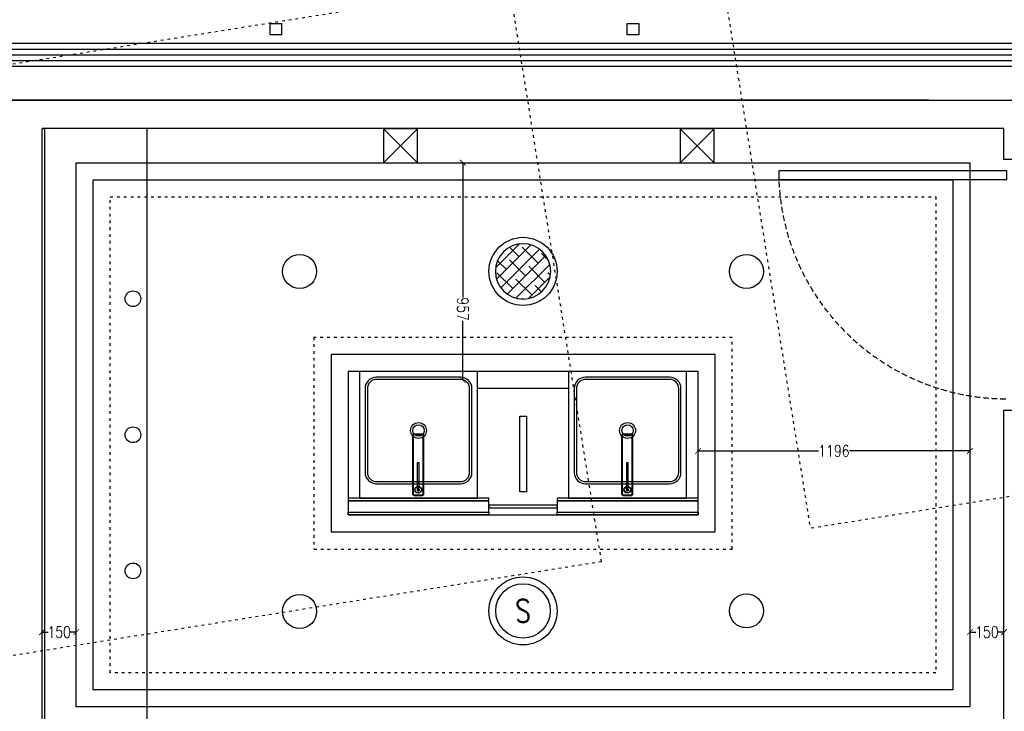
# Model space of a CAD drawing. Header units: millimetres. Extents: x -25505 to 36602, y -611 to 31787.
# Tile 4 of 21: x -11240 to -6908, y 2388 to 5434. Entities that reach past the tile are written whole.
import ezdxf
from ezdxf.enums import TextEntityAlignment as Align

# ---------------------------------------------------------------- set-up
doc = ezdxf.new("R2010")
doc.units = ezdxf.units.MM
doc.header["$MEASUREMENT"] = 0
for name, pattern in [('ACAD_ISO03W100', [30, 12, -18]), ('I-FP_00$0$HIDDEN', [0.375, 0.25, -0.125]), ('I-XP _GROUND FLOOR$0$ACAD_ISO03W100', [30, 12, -18])]:
    doc.linetypes.add(name, pattern=pattern)
for name, color, linetype in [('AL_Arch - Furnitures - Equipa', 253, 'Continuous'), ('AL_Elec - Customized Light Fitting', 3, 'Continuous'), ('Al_Elec - Smoke Detector', 4, 'Continuous'), ('Al_Elec - Speaker', 2, 'Continuous'), ('Mech - HVAC - Ceiling Diffuser', 1, 'Continuous'), ('Plim - Wash Basins', 253, 'Continuous'), ('Struc - Beams', 2, 'I-XP _GROUND FLOOR$0$ACAD_ISO03W100'), ('Struc - Ceiling', 3, 'Continuous'), ('Struc - Door', 2, 'Continuous'), ('Struc - Partition Lines ACC', 1, 'Continuous'), ('Struc - Walls', 253, 'Continuous')]:
    doc.layers.add(name, color=color, linetype=linetype)
doc.layers.get('0').off()
doc.styles.add('I-CP14$0$NOTES', font='romans.shx', dxfattribs={"width": 0.8})
doc.styles.add('NOTES', font='romans.shx', dxfattribs={"width": 0.8})
doc.styles.get("Standard").update_dxf_attribs({"font": 'arial.ttf'})
doc.linetypes.add('FENCELINE1', pattern='A,0.25,-0.1,[133,ltypeshp.shx,S=0.1,R=0,X=-0.1,Y=0],-0.1,1', length=1.45)

# ---------------------------------------------------------------- blocks, each defined once
blk = doc.blocks.new('ANNO_DATUM')
h = blk.add_hatch(color=256)
edge = h.paths.add_edge_path()
edge.add_arc((0, 0), 1.15, 180, 270)
edge.add_line((0, -1.15), (0, 0))
edge.add_line((0, 0), (-1.15, 0))
edge = h.paths.add_edge_path()
edge.add_arc((0, 0), 1.15, 0, 90)
edge.add_line((0, 1.15), (0, 0))
edge.add_line((0, 0), (1.15, 0))
for p, q in [((0, 1.55), (0, -1.55)), ((1.55, 0), (-1.55, 0))]:
    blk.add_line(p, q)
blk.add_circle((0, 0), 1.15)
at = {"lineweight": 30, "width": 0.8, "flags": 104}
blk.add_attdef('LEVEL', text='', height=2.3, dxfattribs=at).set_placement((2.615, 0), align=Align.MIDDLE_LEFT)
blk = doc.blocks.new('I-XP _GROUND FLOOR')
at = {"layer": 'Struc - Beams'}
blk.add_line((14374.1, 15108.7), (11167.3, 14596.7), dxfattribs=at)
for points in [[(14824.7, 18255.9), (15708.9, 12717.4)], [(14790.5, 12570.7), (13906.2, 18109.3)], [(15898.1, 11532.4), (19606.1, 12124.4), (19606.1, 13339.6), (15708.9, 12717.4)], [(14790.5, 12570.7), (11583.7, 12058.6)]]:
    blk.add_lwpolyline(points, dxfattribs=at)
at = {"layer": 'Struc - Walls'}
for p, q in [((16230.8, 14602.8), (7331.9, 14602.7)), ((16222.8, 14602.8), (16686.4, 14602.8)), ((16561.4, 14477.8), (12328.8, 14477.8)), ((16561.4, 14342.3), (16561.4, 14477.8)), ((16686.4, 14342.3), (16561.4, 14342.3))]:
    blk.add_line(p, q, dxfattribs=at)
for points in [[(12328.9, 10201.7), (12328.8, 14477.8)], [(16561.4, 11555.9), (16561.4, 13238.2), (16686.4, 13238.2), (16686.4, 12978.2), (17586.4, 12978.2), (17586.4, 12853.2), (16686.4, 12853.2), (16686.4, 10205.9)]]:
    blk.add_lwpolyline(points, dxfattribs=at)
blk = doc.blocks.new('_ARCHTICK')
at = {"color": 0, "linetype": 'ByBlock', "const_width": 0.15}
blk.add_lwpolyline([(-0.5, -0.5), (0.5, 0.5)], dxfattribs=at)

msp = doc.modelspace()

# ---------------------------------------------------------------- hatches: boundary and pattern name
at = {"layer": 'AL_Elec - Customized Light Fitting', "ltscale": 2}
h = msp.add_hatch(dxfattribs=at)
h.set_pattern_fill('ANSI38', color=251, scale=12.49581, style=0)
h.set_pattern_definition([(45, (-93681.25, -2483.357), (-28.053894, 28.053894), []), (135, (-93681.25, -2483.357), (-84.161683, 28.053894), [99.185495, -59.5113])])
h.paths.add_polyline_path([(-8903.7, 4325.4, 1), (-9147, 4325.4, 1)])

# ---------------------------------------------------------------- linework, layer by layer
at = {"layer": 'AL_Arch - Furnitures - Equipa', "color": 1}
for p, q in [((-11141.6, 2257.1), (-11141.7, 4954)), ((-11141.7, 4954), (-11129.7, 4954)), ((-11129.6, 2257.1), (-11129.7, 4954))]:
    msp.add_line(p, q, dxfattribs=at)
at = {"layer": 'AL_Arch - Furnitures - Equipa', "color": 2}
for p, q in [((-11129.6, 2257.1), (-11129.6, 4954)), ((-10679.6, 2257.1), (-10679.6, 4954))]:
    msp.add_line(p, q, dxfattribs=at)
at = {"layer": 'AL_Arch - Furnitures - Equipa'}
msp.add_line((-8825.4, 3809.7), (-9225.4, 3809.7), dxfattribs=at)
for points in [[(-9225.4, 3884.7), (-9745.4, 3884.7), (-9745.4, 3326.7), (-9225.4, 3326.7)], [(-8305.4, 3884.7), (-8825.4, 3884.7), (-8825.4, 3326.7), (-8305.4, 3326.7)]]:
    msp.add_lwpolyline(points, close=True, dxfattribs=at)
at = {"layer": 'AL_Arch - Furnitures - Equipa', "color": 4}
for points in [[(-9175.4, 3326.7), (-9795.4, 3326.7), (-9795.4, 3314.7), (-9175.4, 3314.7)], [(-8875.4, 3295.7), (-9175.4, 3295.7), (-9175.4, 3283.7), (-8875.4, 3283.7)], [(-8255.4, 3326.7), (-8875.4, 3326.7), (-8875.4, 3314.7), (-8255.4, 3314.7)], [(-9175.4, 3252.7), (-9795.4, 3252.7), (-9795.4, 3264.7), (-9175.4, 3264.7)], [(-8255.4, 3252.7), (-8875.4, 3252.7), (-8875.4, 3264.7), (-8255.4, 3264.7)]]:
    msp.add_lwpolyline(points, close=True, dxfattribs=at)
at = {"layer": 'AL_Elec - Customized Light Fitting', "color": 2, "linetype": 'Continuous'}
for p, q in [((-9290.4, 4804), (-9290.5, 4804)), ((-9290.4, 4804), (-9290.4, 4211.1)), ((-9290.4, 3846.7), (-9290.4, 4108)), ((-9290.4, 3846.7), (-9290.5, 3846.7)), ((-8255.4, 3534.8), (-8255.4, 3534.9)), ((-8255.4, 3534.7), (-7725, 3534.7)), ((-7059.1, 3534.7), (-7589.5, 3534.7)), ((-7059.1, 3534.8), (-7059.1, 3534.9)), ((-11141.7, 2736.8), (-11141.7, 2736.9)), ((-11141.7, 2736.7), (-11115.3, 2736.7)), ((-10991.6, 2736.7), (-11018, 2736.7)), ((-10991.6, 2736.8), (-10991.6, 2736.9)), ((-7059.1, 2737), (-7059.1, 2737.1)), ((-7059.1, 2736.9), (-7032.8, 2736.9)), ((-6909.1, 2736.9), (-6935.5, 2736.9)), ((-6909.1, 2737), (-6909.1, 2737.1))]:
    msp.add_line(p, q, dxfattribs=at)
at = {"layer": 'AL_Elec - Customized Light Fitting', "color": 3}
for points in [[(-10087.5, 5367.6), (-10137.5, 5367.6), (-10137.5, 5417.6), (-10087.5, 5417.6)], [(-8516.5, 5367.6), (-8566.5, 5367.6), (-8566.5, 5417.6), (-8516.5, 5417.6)]]:
    msp.add_lwpolyline(points, close=True, dxfattribs=at)
at = {"layer": 'AL_Elec - Customized Light Fitting', "color": 1}
msp.add_lwpolyline([(-9147, 4325.4, 1), (-8903.7, 4325.4, 1)], format="xyb", close=True, dxfattribs=at)
at = {"layer": 'AL_Elec - Customized Light Fitting', "color": 252}
for points in [[(-9175.4, 3314.7), (-9795.4, 3314.7), (-9795.4, 3264.7), (-9175.4, 3264.7)], [(-8255.4, 3314.7), (-8875.4, 3314.7), (-8875.4, 3264.7), (-8255.4, 3264.7)]]:
    msp.add_lwpolyline(points, close=True, dxfattribs=at)
at = {"layer": 'AL_Elec - Customized Light Fitting', "color": 2}
msp.add_circle((-9025.4, 4325.4), 150, dxfattribs=at)
at = {"layer": 'AL_Elec - Customized Light Fitting'}
for centre, radius in [((-10008.5, 4325.4), 75), ((-8042.3, 4325.4), 75), ((-9025.4, 2830.1), 150), ((-10008.5, 2828.1), 75), ((-8042.2, 2830.1), 75)]:
    msp.add_circle(centre, radius, dxfattribs=at)
at = {"layer": 'AL_Elec - Customized Light Fitting', "color": 1}
msp.add_circle((-9025.4, 2830.1), 120, dxfattribs=at)
at = {"layer": 'Al_Elec - Speaker'}
for p, q in [((-9040.1, 3687.4), (-9010.6, 3687.4)), ((-9040.1, 3354.5), (-9040.1, 3687.4)), ((-9010.6, 3687.4), (-9010.6, 3354.5)), ((-9010.6, 3354.5), (-9040.1, 3354.5))]:
    msp.add_line(p, q, dxfattribs=at)
for centre in [(-10741.8, 4204.9), (-10741.8, 3605.7), (-10741.8, 3006.6)]:
    msp.add_circle(centre, 34.5, dxfattribs=at)
at = {"layer": 'Mech - HVAC - Ceiling Diffuser'}
for p, q in [((-9639.1, 4803.1), (-9489.1, 4953.1)), ((-9489.1, 4803.1), (-9639.1, 4953.1)), ((-9489.1, 4953.1), (-9639.1, 4953.1)), ((-9639.1, 4953.1), (-9639.1, 4803.1)), ((-9489.1, 4803.1), (-9489.1, 4953.1)), ((-8334.7, 4803.1), (-8184.7, 4953.1)), ((-8184.7, 4803.1), (-8334.7, 4953.1)), ((-8184.7, 4953.1), (-8334.7, 4953.1)), ((-8334.7, 4953.1), (-8334.7, 4803.1)), ((-8184.7, 4803.1), (-8184.7, 4953.1)), ((-9639.1, 4803.1), (-9489.1, 4803.1)), ((-8334.7, 4803.1), (-8184.7, 4803.1))]:
    msp.add_line(p, q, dxfattribs=at)
at = {"layer": 'Plim - Wash Basins'}
for p, q in [((-9489.7, 3363.1), (-9489.7, 3372.3)), ((-9483.6, 3363.3), (-9483.6, 3372.3)), ((-8569.7, 3363.1), (-8569.7, 3372.3)), ((-8563.6, 3363.3), (-8563.6, 3372.3))]:
    msp.add_line(p, q, dxfattribs=at)
at = {"layer": 'Plim - Wash Basins', "ltscale": 25}
for points in [[(-9300.4, 3859.7), (-9670.4, 3859.7, 0.414214), (-9720.4, 3809.7), (-9720.4, 3439.7, 0.414214), (-9670.4, 3389.7), (-9300.4, 3389.7, 0.414214), (-9250.4, 3439.7), (-9250.4, 3809.7, 0.414214)], [(-8380.4, 3859.7), (-8750.4, 3859.7, 0.414214), (-8800.4, 3809.7), (-8800.4, 3439.7, 0.414214), (-8750.4, 3389.7), (-8380.4, 3389.7, 0.414214), (-8330.4, 3439.7), (-8330.4, 3809.7, 0.414214)], [(-9300.4, 3849.7), (-9670.4, 3849.7, 0.414214), (-9710.4, 3809.7), (-9710.4, 3439.7, 0.414214), (-9670.4, 3399.7), (-9300.4, 3399.7, 0.414214), (-9260.4, 3439.7), (-9260.4, 3809.7, 0.414214)], [(-8380.4, 3849.7), (-8750.4, 3849.7, 0.414214), (-8790.4, 3809.7), (-8790.4, 3439.7, 0.414214), (-8750.4, 3399.7), (-8380.4, 3399.7, 0.414214), (-8340.4, 3439.7), (-8340.4, 3809.7, 0.414214)]]:
    msp.add_lwpolyline(points, format="xyb", close=True, dxfattribs=at)
at = {"layer": 'Plim - Wash Basins'}
for points in [[(-9461.7, 3345.4), (-9461.7, 3601.9, 0.414214), (-9468.4, 3608.7), (-9504.9, 3608.7, 0.414214), (-9511.7, 3601.9), (-9511.7, 3345.4, 0.414214), (-9504.9, 3338.7), (-9468.4, 3338.7, 0.414214)], [(-9464.7, 3345.4), (-9464.7, 3601.9, 0.414214), (-9468.4, 3605.7), (-9504.9, 3605.7, 0.414214), (-9508.7, 3601.9), (-9508.7, 3345.4, 0.414214), (-9504.9, 3341.7), (-9468.4, 3341.7, 0.414214)], [(-8541.7, 3345.4), (-8541.7, 3601.9, 0.414214), (-8548.4, 3608.7), (-8584.9, 3608.7, 0.414214), (-8591.7, 3601.9), (-8591.7, 3345.4, 0.414214), (-8584.9, 3338.7), (-8548.4, 3338.7, 0.414214)], [(-8544.7, 3345.4), (-8544.7, 3601.9, 0.414214), (-8548.4, 3605.7), (-8584.9, 3605.7, 0.414214), (-8588.7, 3601.9), (-8588.7, 3345.4, 0.414214), (-8584.9, 3341.7), (-8548.4, 3341.7, 0.414214)]]:
    msp.add_lwpolyline(points, format="xyb", close=True, dxfattribs=at)
for points in [[(-9482.7, 3372.3), (-9482.7, 3481.8), (-9490.7, 3481.8), (-9490.7, 3372.3)], [(-8562.7, 3372.3), (-8562.7, 3481.8), (-8570.7, 3481.8), (-8570.7, 3372.3)]]:
    msp.add_lwpolyline(points, close=True, dxfattribs=at)
at = {"layer": 'Plim - Wash Basins', "ltscale": 25}
for centre, radius in [((-9485.4, 3624.7), 35), ((-9485.4, 3624.7), 25), ((-8565.4, 3624.7), 35), ((-8565.4, 3624.7), 25)]:
    msp.add_circle(centre, radius, dxfattribs=at)
at = {"layer": 'Plim - Wash Basins'}
for centre, radius in [((-9486.7, 3363.6), 15), ((-9486.7, 3363.7), 13.9), ((-8566.7, 3363.6), 15), ((-8566.7, 3363.7), 13.9)]:
    msp.add_circle(centre, radius, dxfattribs=at)
for centre, radius, start, end in [((-9486.7, 3363.6), 5.33, 124.2451, 54.0712), ((-9486.6, 3363.6), 3.05, 185.2753, 354.0906), ((-8566.7, 3363.6), 5.33, 124.2451, 54.0712), ((-8566.6, 3363.6), 3.05, 185.2753, 354.0906)]:
    msp.add_arc(centre, radius, start, end, dxfattribs=at)
at = {"layer": 'Struc - Ceiling'}
for p, q in [((-19129.4, 5078.9, 0), (-25, 5078.9, 0)), ((-10991.7, 4804), (-7059.1, 4804)), ((-10991.6, 2407.5), (-10991.7, 4804)), ((-7059.1, 4804), (-7059.1, 2407.5)), ((-8255.4, 3884.7), (-9795.4, 3884.7)), ((-9795.4, 3884.7), (-9795.4, 3252.7)), ((-8255.4, 3252.7), (-8255.4, 3884.7)), ((-9795.4, 3252.7), (-8255.4, 3252.7)), ((-7059.1, 2407.5), (-10991.6, 2407.5))]:
    msp.add_line(p, q, dxfattribs=at)
at = {"layer": 'Struc - Ceiling', "color": 2, "linetype": 'FENCELINE1', "ltscale": 5}
for p, q in [((-10916.7, 4729), (-7134.1, 4729)), ((-10916.6, 2482.5), (-10916.7, 4729)), ((-7134.1, 4729), (-7134.1, 2482.5)), ((-8180.4, 3959.7), (-9870.4, 3959.7)), ((-9870.4, 3959.7), (-9870.4, 3177.7)), ((-8180.4, 3177.7), (-8180.4, 3959.7)), ((-9870.4, 3177.7), (-8180.4, 3177.7)), ((-7134.1, 2482.5), (-10916.6, 2482.5))]:
    msp.add_line(p, q, dxfattribs=at)
at = {"layer": 'Struc - Ceiling', "color": 1, "linetype": 'ACAD_ISO03W100'}
for p, q in [((-10841.7, 4654), (-7209.1, 4654)), ((-10841.6, 2557.5), (-10841.7, 4654)), ((-7209.1, 4654), (-7209.1, 2557.5)), ((-8105.4, 4034.7), (-9945.4, 4034.7)), ((-9945.4, 4034.7), (-9945.4, 3102.7)), ((-8105.4, 3102.7), (-8105.4, 4034.7)), ((-9945.4, 3102.7), (-8105.4, 3102.7)), ((-7209.1, 2557.5), (-10841.6, 2557.5))]:
    msp.add_line(p, q, dxfattribs=at)
at = {"layer": 'Struc - Door'}
msp.add_lwpolyline([(-6896.6, 4768.5), (-7899.6, 4768.5), (-7899.6, 4730.6), (-6896.6, 4730.6)], close=True, dxfattribs=at)
at = {"layer": 'Struc - Door', "color": 252, "linetype": 'I-FP_00$0$HIDDEN', "ltscale": 100}
msp.add_arc((-6896.6, 4768.5), 1004.1, 182.7102, 269.9995, dxfattribs=at)
at = {"layer": 'Struc - Partition Lines ACC'}
for p, q in [((-381.2, 5328.9), (-18566.2, 5328.9)), ((-18566.2, 5303.9), (-381.2, 5303.9)), ((-18566.2, 5278.9), (-381.2, 5278.9)), ((-18566.2, 5253.9), (-381.2, 5253.9)), ((-18566.2, 5228.9), (-381.2, 5228.9))]:
    msp.add_line(p, q, dxfattribs=at)

# ---------------------------------------------------------------- block references
msp.add_blockref('I-XP _GROUND FLOOR', (-23470.5, -9523.8))
at = {"color": 2, "xscale": 25, "yscale": 25, "zscale": 25}
for p, rotation in [((-10737.6, 4804), 90.0005352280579), ((-10008.5, 4804), 90.0005352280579), ((-10991.7, 4325.2), 180.0004764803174), ((-10008.5, 4325.4), 180), ((-10008.5, 4325.4), 270.0005352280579), ((-10008.5, 4325.2), 0.0004764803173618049), ((-9025.4, 4325.8), 180.0000961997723), ((-8042.3, 4325.8), 9.619977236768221e-05), ((-8042.3, 4325.4), 180.0001259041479), ((-7059.1, 4325.4), 0.0001259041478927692), ((-10741.8, 4167.2), 90.00009799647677), ((-10737.6, 4167.2), 270.0005352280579), ((-10741.8, 3531), 90.00009799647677), ((-10741.8, 3531), 270.0000979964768), ((-10741.8, 2894.2), 270.0000979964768), ((-10741.8, 2894.2), 90.00009799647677), ((-10008.5, 2828.1), 180.1165577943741), ((-9025.4, 2831.4), 179.9230938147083), ((-9025.4, 2830.1), 0.1165577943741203), ((-8042.2, 2830.1), 359.9230938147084), ((-10991.6, 2736.9), 179.904808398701), ((-10008.5, 2736.9), 89.99962162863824), ((-10008.5, 2735.3), 359.9048083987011), ((-8042.3, 2736.9), 180.0000961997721), ((-7059.1, 2736.9), 9.619977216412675e-05), ((-10008.5, 2407.5), 269.9996216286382)]:
    msp.add_blockref('_ARCHTICK', p, dxfattribs=dict(at, rotation=rotation))
msp.add_blockref('_ARCHTICK', (-9025.4, 4325.4), dxfattribs=at)
at = {"xscale": -65.21739130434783, "yscale": 65.21739130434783, "zscale": 65.21739130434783, "rotation": 180}
msp.add_blockref('ANNO_DATUM', (-8534.6, 4141.3), dxfattribs=at)
at = {"layer": 'AL_Elec - Customized Light Fitting', "color": 2, "xscale": 25, "yscale": 25, "zscale": 25}
for p, rotation in [((-9290.4, 4804), 90.0005352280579), ((-9290.4, 3846.7), 270.0005352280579), ((-8255.4, 3534.7), 180.0001259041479), ((-7059.1, 3534.7), 0.0001259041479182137), ((-11141.7, 2736.7), 180.000474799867), ((-10991.6, 2736.7), 0.0004747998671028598), ((-7059.1, 2736.9), 180.0000946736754), ((-6909.1, 2736.9), 9.467367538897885e-05)]:
    msp.add_blockref('_ARCHTICK', p, dxfattribs=dict(at, rotation=rotation))

# ---------------------------------------------------------------- texts
at = {"layer": 'AL_Elec - Customized Light Fitting', "color": 3, "char_height": 50, "attachment_point": 5, "style": 'NOTES'}
for s, insert, rotation in [('\\A1;957', (-9290.4, 4159.5), 270.0005), ('\\A1;1196', (-7657.3, 3534.7), 0.0001), ('\\A1;150', (-11066.6, 2736.7), 0.0005), ('\\A1;150', (-6984.1, 2736.9), 0.0001)]:
    msp.add_mtext(s, dxfattribs=dict(at, insert=insert, rotation=rotation))
at = {"layer": 'Al_Elec - Smoke Detector', "color": 1, "style": 'I-CP14$0$NOTES', "width": 0.8}
msp.add_text('S', height=100, dxfattribs=at).set_placement((-9025.4, 2830.1), align=Align.MIDDLE_CENTER)

doc.saveas('drawing.dxf')
